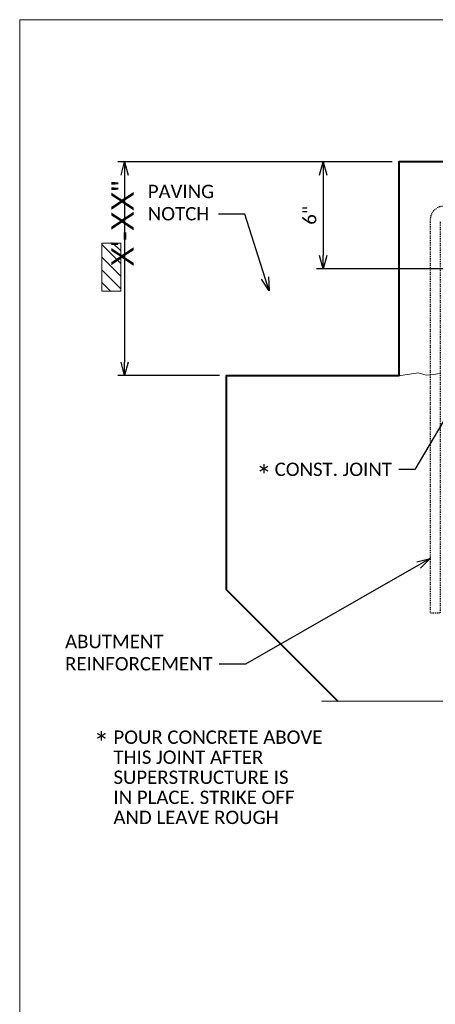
# Model space of a CAD drawing. Header units: metres. Extents: x -138 to 797, y -50 to 519.
# Tile 107 of 256: x -113 to -66, y 92 to 202. Entities that reach past the tile are written whole.
import ezdxf
from ezdxf import colors
from ezdxf.entities.mleader import LeaderData, LeaderLine
from ezdxf.enums import TextEntityAlignment as Align
from ezdxf.math import Vec2, Vec3

# ---------------------------------------------------------------- set-up
doc = ezdxf.new("R2018")
doc.units = ezdxf.units.M
doc.header["$MEASUREMENT"] = 0
doc.linetypes.add('Wisdot2', pattern=[0.125, 0.0625, -0.0625])
for name, color, linetype, lineweight in [('B_ANNO_BREAK', 7, 'Continuous', 18), ('B_ANNO_DIM', 7, 'Continuous', 18), ('B_ANNO_TEXT', 7, 'Continuous', 18), ('B_DETAIL', 7, 'Continuous', 18), ('B_DETAIL_HIDDEN', 7, 'Wisdot2', 25), ('B_DETAIL_OBJ', 7, 'Continuous', 40)]:
    doc.layers.add(name, color=color, linetype=linetype, lineweight=lineweight)
doc.layers.add('B_ANNO_DESIGN_NOTES', color=1, linetype='Continuous', lineweight=18, true_color=0xff0000)
doc.layers.add('B_ANNO_NOPLOT', color=47, linetype='Continuous', lineweight=18, plot=False)
doc.styles.add('Annotative', font='calibri.ttf', dxfattribs={"height": 0.0625})
doc.styles.get("Standard").update_dxf_attribs({"font": 'calibri.ttf'})
doc.dimstyles.new('Annotative', dxfattribs={"dimscale": 0, "dimtxt": 0.0625, "dimasz": 0.0625, "dimexe": 0.03125, "dimexo": 0.03125, "dimgap": 0.03125, "dimtad": 1, "dimdec": 3, "dimzin": 3, "dimdsep": 46, "dimlunit": 4, "dimtxsty": 'Standard', "dimblk": 'OPEN30', "dimcen": 0.03125, "dimaunit": 1, "dimadec": 0, "dimazin": 3, "dimtfac": 0.75, "dimtdec": 3, "dimtofl": 0, "dimtmove": 0, "dimatfit": 3, "dimldrblk": 'OPEN30', "dimfxl": 1, "dimtfill": 1, "dimfrac": 1, "dimtolj": 1, "dimtzin": 0, "dimarcsym": 0})

# ---------------------------------------------------------------- blocks, each defined once
blk = doc.blocks.new('_Open30')
at = {"color": 0, "linetype": 'ByBlock', "lineweight": -2}
for p, q in [((-1, 0.268), (0, 0)), ((0, 0), (-1, -0.268)), ((0, 0), (-1, 0))]:
    blk.add_line(p, q, dxfattribs=at)
blk = doc.blocks.new('*D2198')
at = {"layer": 'B_ANNO_DIM', "color": 0, "lineweight": -2, "transparency": 16777216}
for p, q in [((41.82, -80.44), (11.04, -80.44)), ((11.79, -81.94), (11.79, -102.94)), ((22.45, -104.44), (11.04, -104.44))]:
    blk.add_line(p, q, dxfattribs=at)
at = {"layer": 'Defpoints', "color": 0, "transparency": 16777216}
for p in [(42.57, -80.44), (11.79, -104.44), (23.2, -104.44)]:
    blk.add_point(p, dxfattribs=at)
at = {"layer": 'B_ANNO_DIM', "color": 0, "lineweight": -2, "transparency": 16777216, "xscale": 1.5, "yscale": 1.5, "zscale": 1.5}
for p, rotation in [((11.79, -80.44), 90), ((11.79, -104.44), 270)]:
    blk.add_blockref('_Open30', p, dxfattribs=dict(at, rotation=rotation))
blk = doc.blocks.new('*D42')
at = {"layer": 'B_ANNO_DIM', "color": 0, "lineweight": -2, "transparency": 16777216}
for p, q in [((-78.74, 184.9), (-78.74, 175.88)), ((-58.93, 174.38), (-79.49, 174.38))]:
    blk.add_line(p, q, dxfattribs=at)
at = {"layer": 'Defpoints', "color": 0, "transparency": 16777216}
for p in [(-78.74, 186.4), (-78.74, 174.38), (-58.18, 174.38)]:
    blk.add_point(p, dxfattribs=at)
at = {"layer": 'B_ANNO_DIM', "color": 0, "lineweight": -2, "transparency": 16777216, "xscale": 1.5, "yscale": 1.5, "zscale": 1.5}
for p, rotation in [((-78.74, 186.4), 90), ((-78.74, 174.38), 270)]:
    blk.add_blockref('_Open30', p, dxfattribs=dict(at, rotation=rotation))
at = {"layer": 'B_ANNO_DIM', "color": 0, "transparency": 16777216, "insert": (-80.26, 180.39), "char_height": 1.5, "attachment_point": 5, "rotation": 90, "bg_fill": 3, "box_fill_scale": 1.25, "bg_fill_color": 256, "bg_fill_true_color": 13158600, "bg_fill_transparency": 0}
blk.add_mtext('\\A1;6"', dxfattribs=at)
blk = doc.blocks.new('*U2945')
at = {"layer": 'B_ANNO_NOPLOT', "flags": 128}
blk.add_lwpolyline([(0, 0), (0, 252), (323.93, 252), (323.93, 238.86), (378, 238.86), (378, 40.5), (316.57, 40.5), (316.57, 0)], close=True, dxfattribs=at)
at = {"layer": 'B_ANNO_TEXT', "style": 'Annotative'}
for tag, p in [('JO1', (357.19, 85.33)), ('JO2', (357.19, 82.39)), ('JO3', (357.19, 79.39)), ('JO4', (357.19, 76.43)), ('JO5', (357.19, 73.44)), ('JO6', (357.19, 70.33)), ('JO7', (357.19, 67.48)), ('JO8', (357.19, 64.5)), ('JO9', (357.19, 61.53))]:
    blk.add_attdef(tag, text='', height=1.5, dxfattribs=at).set_placement(p, align=Align.CENTER)
blk = doc.blocks.new('*U2209')
at = {"layer": 'B_ANNO_NOPLOT', "flags": 128}
blk.add_lwpolyline([(0, 0), (0, 252), (323.93, 252), (323.93, 238.86), (378, 238.86), (378, 40.5), (316.57, 40.5), (316.57, 0)], close=True, dxfattribs=at)
blk = doc.blocks.new('*U2239')
at = {"layer": 'B_ANNO_NOPLOT', "flags": 128}
blk.add_lwpolyline([(0, 0), (0, 252), (323.9277, 252), (323.9277, 238.8552), (378, 238.8552), (378, 40.4996), (316.5708, 40.4996), (316.5708, 0)], close=True, dxfattribs=at)
blk = doc.blocks.new('*U1773')
at = {"layer": 'B_ANNO_NOPLOT', "flags": 128}
blk.add_lwpolyline([(0, -316.4871), (0, -64.4871), (323.9277, -64.4871), (323.9277, -77.632), (378, -77.632), (378, -275.9875), (316.5708, -275.9875), (316.5708, -316.4871)], close=True, dxfattribs=at)
blk = doc.blocks.new('INS_JTSS_ATGRSDWK+SF_BASE')
at = {"layer": 'B_ANNO_DESIGN_NOTES'}
h = blk.add_hatch(dxfattribs=at)
h.set_pattern_fill('ANSI31', color=256, scale=8, angle=90)
h.set_pattern_definition([(135, (-114.9055, -98.6828), (-0.707107, -0.707107), [])])
h.paths.add_polyline_path([(9.2241, -94.9681), (9.2241, -89.5547), (11.345, -89.5547), (11.345, -94.9681)])
at = {"layer": 'B_ANNO_BREAK', "flags": 128}
blk.add_lwpolyline([(76.0856, -140.9679), (54.4277, -140.9679), (54.0525, -139.937), (53.302, -141.9989), (52.9268, -140.9679), (33.8754, -140.9679)], dxfattribs=at)
at = {"layer": 'B_ANNO_DESIGN_NOTES'}
blk.add_lwpolyline([(9.2241, -94.9681), (9.2241, -89.5547), (11.345, -89.5547), (11.345, -94.9681)], close=True, dxfattribs=at)
at = {"layer": 'B_ANNO_NOPLOT', "flags": 128}
blk.add_lwpolyline([(0, -316.4871), (0, -64.4871), (323.9277, -64.4871), (323.9277, -77.632), (378, -77.632), (378, -275.9875), (316.5708, -275.9875), (316.5708, -316.4871)], close=True, dxfattribs=at)
at = {"layer": 'B_DETAIL', "flags": 128}
blk.add_lwpolyline([(47.1776, -104.1973), (46.4152, -104.2926), (45.6528, -104.388), (44.7633, -104.1337), (42.5746, -104.4421)], dxfattribs=at)
at = {"layer": 'B_DETAIL_HIDDEN', "flags": 128}
blk.add_lwpolyline([(69.3894, -87.1591), (69.3894, -131.0701), (70.5294, -131.0701), (70.5294, -86.9421, 0.41421356), (69.0294, -85.4421), (47.5976, -85.4421, 0.41421356), (46.0976, -86.9421), (46.0976, -131.0701), (47.2496, -131.0701), (47.2496, -87.1596)], format="xyb", dxfattribs=at)
at = {"layer": 'B_DETAIL_OBJ', "flags": 128}
blk.add_lwpolyline([(75.1236, -81.541), (75.221, -81.4401), (75.221, -80.842), (74.8246, -80.4421), (42.5746, -80.4421), (42.5746, -104.4421), (23.1996, -104.4421), (23.1996, -128.4421), (35.7254, -140.9679)], dxfattribs=at)
at = {"layer": 'B_ANNO_DIM', "lineweight": 30}
blk.add_attdef('DIM7', text='', height=1.5, rotation=90, dxfattribs=at).set_placement((10.2845, -92.1878), align=Align.MIDDLE_CENTER)
for tag, p in [('BAR1', (10.7294, -248.1165)), ('BAR3', (129.0984, -257.5272))]:
    blk.add_attdef(tag, text='', height=1.5, dxfattribs=at).set_placement(p, align=Align.TOP_LEFT)
at = {"layer": 'B_ANNO_DIM', "style": 'Annotative'}
for tag, p in [('BAR2', (96.1024, -274.8563)), ('BAR4', (122.9444, -296.1127))]:
    blk.add_attdef(tag, text='', height=1.5, dxfattribs=at).set_placement(p, align=Align.TOP_LEFT)
at = {"layer": 'B_ANNO_TEXT', "attachment_point": 1, "line_spacing_factor": 0.9, "style": 'Annotative'}
for s, insert, char_height, width in [('\\A1;*', (26.5546, -114.5868, -1.2634), 2.25, 171.676903), ('\\A1;*', (8.3086, -144.5733, -1.2634), 2.25, 171.676903), ('POUR CONCRETE ABOVE \\PTHIS JOINT AFTER\\PSUPERSTRUCTURE IS\\PIN PLACE. STRIKE OFF\\PAND LEAVE ROUGH', (10.5312, -144.2644), 1.5, 114.451269)]:
    blk.add_mtext(s, dxfattribs=dict(at, insert=insert, char_height=char_height, width=width))
at = {"layer": 'B_ANNO_TEXT', "style": 'Annotative'}
for tag, p in [('SS', (321.0554, -84.683)), ('BID#', (275.9705, -312.1489))]:
    blk.add_attdef(tag, p, '', height=1.5, dxfattribs=at)
at = {"layer": 'B_ANNO_DIM'}
dim = blk.add_linear_dim(base=(11.7895, -104.4421), p1=(42.5746, -80.4421), p2=(23.1996, -104.4421), angle=90, text=' ', dimstyle='Annotative', override={"dimlfac": 0.5}, dxfattribs=at)
dim.commit()
dim.dimension.update_dxf_attribs({"geometry": '*D2198', "text_midpoint": (11.7895, -92.4421)})
ml = blk.add_multileader_mtext('Standard', dxfattribs=at)
ml.set_content('PAVING\\PNOTCH', color=256)
ml.set_leader_properties()
ml.set_arrow_properties(name='OPEN30')
ml.build(insert=Vec2(0, 0))
ml.multileader.update_dxf_attribs({"text_right_attachment_type": 3, "dogleg_length": 0.0625, "arrow_head_size": 1.5, "scale": 24})
ctx = ml.context
ctx.base_point, ctx.scale, ctx.char_height, ctx.arrow_head_size, ctx.landing_gap_size, ctx.plane_origin = Vec3(13.6398, -83.7773), 24, 1.5, 1.5, 0.75, Vec3(46.0187, -71.1855)
ctx.right_attachment = 3
notes = []
notes.append((ctx, [(0, (1, 1, 0), (23.811, -86.3061), (-1, 0), 1.5, [(0, [(28.0039, -94.9143), (25.286, -86.3061), (24.7088, -86.3061)], 0, [])])]))
ctx.mtext.insert, ctx.mtext.flow_direction = Vec3(14.3898, -83.0163), 5
ml = blk.add_multileader_mtext('Standard', dxfattribs=at)
ml.set_content('CONST. JOINT', color=256)
ml.set_leader_properties()
ml.set_arrow_properties(name='OPEN30')
ml.build(insert=Vec2(0, 0))
ml.multileader.update_dxf_attribs({"text_right_attachment_type": 3, "dogleg_length": 0.0625, "arrow_head_size": 1.5, "scale": 24})
ctx = ml.context
ctx.base_point, ctx.scale, ctx.char_height, ctx.arrow_head_size, ctx.landing_gap_size, ctx.plane_origin = Vec3(27.8874, -114.9631), 24, 1.5, 1.5, 0.75, Vec3(50.8062, -104.0775)
ctx.right_attachment = 3
notes.append((ctx, [(0, (1, 1, 0), (44.0666, -114.9781), (-1, 0), 1.5, [(0, [(50.8062, -104.0775), (44.3574, -114.9781), (44.1866, -114.9781)], 0, [])])]))
ctx.mtext.insert, ctx.mtext.flow_direction = Vec3(28.6374, -114.2022), 5
ml = blk.add_multileader_mtext('Standard', dxfattribs=at)
ml.set_content('ABUTMENT\\PREINFORCEMENT', color=256)
ml.set_leader_properties()
ml.set_arrow_properties(name='OPEN30')
ml.build(insert=Vec2(0, 0))
ml.multileader.update_dxf_attribs({"text_right_attachment_type": 3, "dogleg_length": 0.0625, "arrow_head_size": 1.5, "scale": 24})
ctx = ml.context
ctx.base_point, ctx.scale, ctx.char_height, ctx.arrow_head_size, ctx.landing_gap_size, ctx.plane_origin = Vec3(4.3494, -134.2885), 24, 1.5, 1.5, 0.75, Vec3(46.0976, -121.6829)
ctx.right_attachment = 3
notes.append((ctx, [(0, (1, 1, 0), (23.8898, -136.8035), (-1, 0), 1.5, [(0, [(46.0976, -124.9535), (25.3648, -136.8035), (24.7876, -136.8035)], 0, [])])]))
ctx.mtext.insert, ctx.mtext.flow_direction = Vec3(5.0994, -133.5276), 5
for ctx, leaders in notes:
    for number, flags, end, landing, length, lines in leaders:
        leader = LeaderData()
        leader.index, (leader.has_last_leader_line, leader.has_dogleg_vector, leader.attachment_direction) = number, flags
        leader.last_leader_point, leader.dogleg_vector, leader.dogleg_length = Vec3(end), Vec3(landing), length
        for number, points, colour, breaks in lines:
            line = LeaderLine()
            line.index, line.vertices, line.color, line.breaks = number, Vec3.list(points), colors.encode_raw_color(colour), breaks
            leader.lines.append(line)
        ctx.leaders.append(leader)
dim = blk.add_linear_dim(base=(34.0854, -92.4541), p1=(34.0854, -80.4421), p2=(54.6534, -92.4541), angle=90, dimstyle='Annotative', override={"dimlfac": 0.5}, dxfattribs=at)
dim.commit()
dim.dimension.update_dxf_attribs({"geometry": '*D42', "text_midpoint": (32.5676, -86.4481), "insert": (112.8286, -266.8387)})

msp = doc.modelspace()

# ---------------------------------------------------------------- block references
ref = msp.add_blockref('INS_JTSS_ATGRSDWK+SF_BASE', (-112.83, 266.84))
lines = msp.add_mtext('X\'-XX"', dxfattribs={"layer": 'B_ANNO_DIM', "insert": (-102.54, 174.65), "char_height": 2.5, "attachment_point": 1, "rotation": 90})
ref.add_attrib('DIM7', '', (-102.54, 174.65)).embed_mtext(lines)

# ---------------------------------------------------------------- next in the draw order: block references
for name in ['*U2209', '*U2945']:
    msp.add_blockref(name, (-112.83, -49.65))

# ---------------------------------------------------------------- next in the draw order: block references
msp.add_blockref('*U2239', (-112.83, -49.65))

# ---------------------------------------------------------------- next in the draw order: block references
msp.add_blockref('*U1773', (-112.83, 266.84))

doc.saveas('drawing.dxf')
